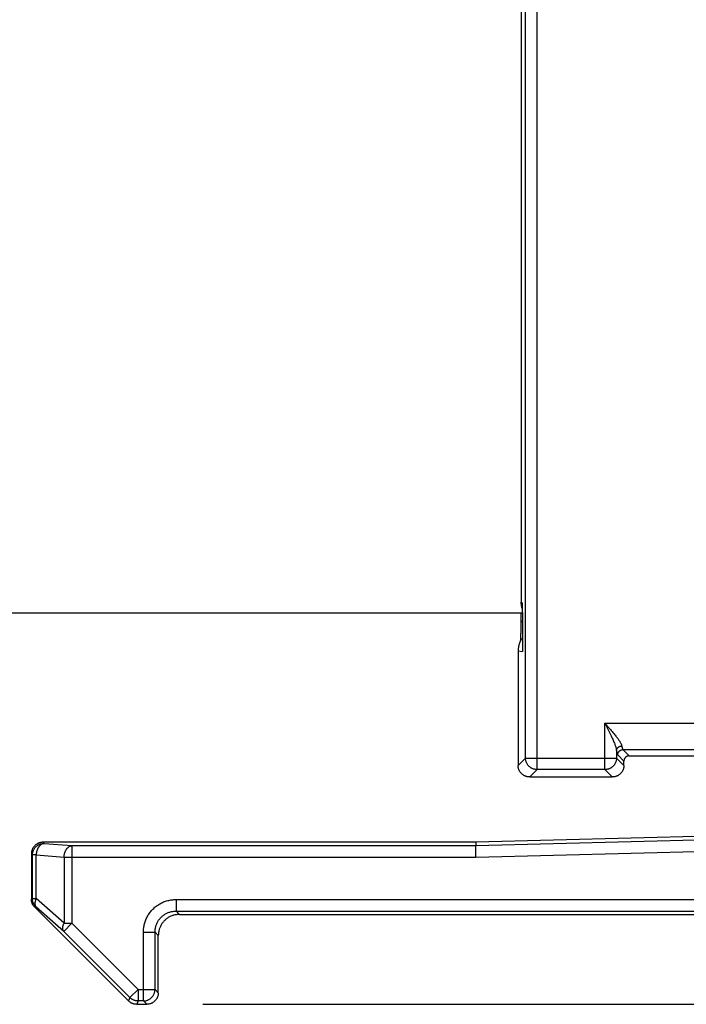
# Model space of a CAD drawing. Header units: inches. Extents: x 0.2 to 16.8, y 0.1 to 10.8.
# Tile 3 of 20: x 8.5 to 9.1, y 4.6 to 5.5. Entities that reach past the tile are written whole.
import ezdxf

# ---------------------------------------------------------------- set-up
doc = ezdxf.new("R2010")
doc.units = ezdxf.units.IN
doc.header["$LTSCALE"] = 0.935
doc.header["$MEASUREMENT"] = 0
doc.layers.get('0').update_dxf_attribs({"linetype": 'CONTINUOUS'})
doc.layers.add('DIMENSIONS', color=7, linetype='CONTINUOUS')
doc.styles.get("Standard").update_dxf_attribs({"font": 'txt', "width": 0.8})
doc.dimstyles.new('DIMSTYLE_1', dxfattribs={"dimtxt": 0.125, "dimasz": 0.18, "dimexe": 0.18, "dimexo": 0.0625, "dimgap": 0.09, "dimtad": 0, "dimtih": 1, "dimtoh": 1, "dimdec": 3, "dimzin": 4, "dimdsep": 46, "dimtxsty": 'STANDARD', "dimblk": '_FILLED', "dimblk1": '_FILLED', "dimblk2": '_FILLED', "dimcen": 0.09, "dimadec": 0, "dimazin": 0, "dimtp": 0.01, "dimtm": 0.01, "dimtfac": 1, "dimtdec": 3, "dimtofl": 0, "dimtmove": 0, "dimatfit": 3, "dimldrblk": '_FILLED', "dimfxl": 1, "dimtolj": 1, "dimtzin": 4, "dimarcsym": 0})

# ---------------------------------------------------------------- blocks, each defined once
blk = doc.blocks.new('_FILLED')
at = {"color": 0, "linetype": 'BYBLOCK'}
blk.add_solid([(0, 0), (-1, 0.1736), (-1, -0.1736)], dxfattribs=at)
blk = doc.blocks.new('*D1')
at = {"layer": 'DIMENSIONS', "color": 2, "linetype": 'CONTINUOUS'}
for p, q in [((8.6614, 7.44948), (10.73436, 7.44948)), ((10.60936, 7.44948), (10.60936, 6.15095)), ((10.60936, 4.59948), (10.60936, 5.90095)), ((8.6614, 4.59948), (10.73436, 4.59948))]:
    blk.add_line(p, q, dxfattribs=at)
at = {"layer": 'DIMENSIONS', "color": 2, "linetype": 'CONTINUOUS', "xscale": 0.18, "yscale": 0.18, "zscale": 0.18}
for p, rotation in [((10.60936, 7.44948), 90), ((10.60936, 4.59948), 270)]:
    blk.add_blockref('_FILLED', p, dxfattribs=dict(at, rotation=rotation))
at = {"layer": 'DIMENSIONS', "color": 2, "linetype": 'CONTINUOUS', "width": 0.8}
for s, p in [('2.850', (9.94686, 5.96345)), ('[', (10.57186, 5.96345)), ('72.39', (10.67186, 5.96345)), (']', (11.17186, 5.96345))]:
    blk.add_text(s, height=0.125, dxfattribs=at).set_placement(p)

msp = doc.modelspace()

# ---------------------------------------------------------------- linework, layer by layer
at = {"color": 9, "linetype": 'CONTINUOUS'}
for p, q in [((8.97731, 4.82147), (8.97731, 7.22748)), ((8.96636, 4.83243), (8.96636, 7.21652)), ((8.95936, 4.93391), (8.96347, 4.93309)), ((9.04141, 4.86526), (9.59014, 4.86526)), ((9.04141, 4.82147), (9.04141, 4.86526)), ((9.05237, 4.83951), (9.05237, 4.83243)), ((9.05936, 4.8295), (9.05348, 4.83537)), ((9.05846, 4.84036), (9.53535, 4.84036)), ((9.05846, 4.84036), (9.06434, 4.83448)), ((8.95936, 4.82544), (8.96636, 4.83243)), ((8.96636, 4.83243), (9.05237, 4.83243)), ((9.05237, 4.83243), (9.05936, 4.82544)), ((8.97731, 4.82147), (8.97032, 4.81448)), ((9.04141, 4.82147), (8.97731, 4.82147)), ((9.0484, 4.81448), (9.04141, 4.82147)), ((8.9194, 4.74957), (9.5334, 4.76565)), ((8.51136, 4.75168), (8.51032, 4.75272)), ((8.51136, 4.75168), (8.53766, 4.74957)), ((8.53766, 4.74957), (8.9194, 4.74957)), ((8.53766, 4.74957), (8.53766, 4.67612)), ((8.91955, 4.73861), (9.53369, 4.7547)), ((8.5004, 4.74072), (8.49936, 4.74176)), ((8.50392, 4.74072), (8.5004, 4.74072)), ((8.5004, 4.69945), (8.5004, 4.74072)), ((8.50392, 4.74072), (8.53023, 4.73861)), ((8.50392, 4.69945), (8.50392, 4.74072)), ((8.53023, 4.73861), (8.91955, 4.73861)), ((8.53023, 4.73861), (8.53023, 4.67612)), ((8.5004, 4.69945), (8.49936, 4.69902)), ((8.5004, 4.69945), (8.50392, 4.69945)), ((8.53023, 4.67612), (8.50392, 4.69945)), ((8.63614, 4.69858), (9.60897, 4.69858)), ((8.63614, 4.69858), (8.63614, 4.68762)), ((8.50361, 4.6917), (8.50257, 4.69127)), ((8.52991, 4.66837), (8.50361, 4.6917)), ((8.63613, 4.68762), (9.64936, 4.68762)), ((8.63929, 4.68448), (8.63613, 4.68762)), ((8.53766, 4.67612), (8.52991, 4.66837)), ((8.53023, 4.67612), (8.53766, 4.67612)), ((8.6002, 4.61358), (8.53766, 4.67612)), ((8.59245, 4.60583), (8.52991, 4.66837)), ((8.60526, 4.6677), (8.61622, 4.6677)), ((8.60526, 4.60262), (8.60526, 4.6677)), ((8.61936, 4.66455), (8.61622, 4.6677)), ((8.61622, 4.61358), (8.61622, 4.6677)), ((8.59245, 4.60583), (8.6002, 4.61358)), ((8.6002, 4.61358), (8.61622, 4.61358)), ((8.6002, 4.61358), (8.6002, 4.60262)), ((8.61622, 4.61358), (8.61936, 4.61044)), ((8.59245, 4.60583), (8.59115, 4.60269)), ((8.6002, 4.60262), (8.5989, 4.59948)), ((8.60526, 4.60262), (8.6002, 4.60262)), ((8.60526, 4.60262), (8.6084, 4.59948))]:
    msp.add_line(p, q, dxfattribs=at)
at = {"color": 7, "linetype": 'CONTINUOUS'}
for p, q in [((8.96234, 7.08766), (8.96234, 4.97974)), ((8.963, 4.97959), (8.96304, 4.97875)), ((8.96339, 4.96948), (8.47736, 4.96948)), ((8.96234, 4.9613), (8.96234, 4.96948)), ((8.96347, 4.96403), (8.96347, 4.93309)), ((8.95936, 4.93391), (8.95936, 4.82544)), ((9.06434, 4.83448), (9.1434, 4.83448)), ((9.05936, 4.82544), (9.05936, 4.8295)), ((8.97032, 4.81448), (9.0484, 4.81448)), ((9.53026, 4.76872), (8.91936, 4.75272)), ((8.91936, 4.75272), (8.51032, 4.75272)), ((8.91936, 4.75272), (8.9194, 4.74957)), ((8.49936, 4.74176), (8.49936, 4.69902)), ((8.50257, 4.69127), (8.59115, 4.60269)), ((8.63929, 4.68448), (9.76936, 4.68448)), ((8.61936, 4.61044), (8.61936, 4.66455)), ((8.5989, 4.59948), (8.6084, 4.59948))]:
    msp.add_line(p, q, dxfattribs=at)
for points, knots in [([(8.96324, 4.97379), (8.96324, 4.97381), (8.96308, 4.97431), (8.96282, 4.97529), (8.96254, 4.97676), (8.96237, 4.97824), (8.96234, 4.97924), (8.96234, 4.97974)], [0, 0, 0, 0, 0.009854, 0.257601, 0.50513, 0.752626, 1, 1, 1, 1]), ([(8.96304, 4.97875), (8.96305, 4.97836), (8.9631, 4.97737), (8.96316, 4.97586), (8.96323, 4.97425), (8.96328, 4.97279), (8.96333, 4.97143), (8.96337, 4.97014), (8.96341, 4.96888), (8.96344, 4.96764), (8.96346, 4.96641), (8.96347, 4.9652), (8.96347, 4.96442), (8.96347, 4.96403)], [0, 0, 0, 0, 0.079114, 0.200519, 0.309049, 0.407608, 0.498947, 0.585631, 0.670336, 0.755161, 0.839359, 0.921548, 1, 1, 1, 1]), ([(8.96172, 4.94325), (8.96176, 4.94394), (8.96185, 4.94539), (8.96197, 4.94755), (8.96207, 4.94967), (8.96215, 4.95164), (8.96221, 4.95347), (8.96226, 4.95519), (8.96229, 4.9568), (8.96232, 4.95834), (8.96233, 4.95983), (8.96234, 4.96081), (8.96234, 4.9613)], [0, 0, 0, 0, 0.114948, 0.241255, 0.358478, 0.467459, 0.568759, 0.663216, 0.752354, 0.83738, 0.919481, 1, 1, 1, 1]), ([(8.96346, 4.946), (8.96324, 4.94571), (8.96274, 4.94501), (8.96202, 4.94386), (8.96132, 4.94253), (8.96072, 4.94116), (8.96022, 4.93974), (8.95984, 4.9383), (8.95956, 4.93684), (8.9594, 4.93537), (8.95936, 4.93439), (8.95936, 4.93391)], [0, 0, 0, 0, 0.083767, 0.198965, 0.314256, 0.429444, 0.544759, 0.659804, 0.774267, 0.888602, 1, 1, 1, 1]), ([(9.06434, 4.83448), (9.06417, 4.83448), (9.06382, 4.83446), (9.0633, 4.83438), (9.0628, 4.83424), (9.06231, 4.83406), (9.06184, 4.83382), (9.06141, 4.83354), (9.061, 4.83321), (9.06063, 4.83284), (9.0603, 4.83243), (9.06002, 4.832), (9.05978, 4.83153), (9.0596, 4.83104), (9.05946, 4.83054), (9.05938, 4.83002), (9.05936, 4.82967), (9.05936, 4.8295)], [0, 0, 0, 0, 0.066944, 0.133856, 0.200504, 0.267222, 0.333773, 0.400265, 0.466812, 0.533188, 0.599735, 0.666227, 0.732778, 0.799496, 0.866144, 0.933056, 1, 1, 1, 1]), ([(8.97032, 4.81448), (8.97, 4.81448), (8.96936, 4.81451), (8.96841, 4.81463), (8.96747, 4.81484), (8.96656, 4.81513), (8.96567, 4.81549), (8.96482, 4.81593), (8.96402, 4.81645), (8.96326, 4.81703), (8.96256, 4.81767), (8.96191, 4.81838), (8.96133, 4.81913), (8.96082, 4.81994), (8.96038, 4.82079), (8.96001, 4.82167), (8.95972, 4.82259), (8.95951, 4.82352), (8.95939, 4.82448), (8.95936, 4.82512), (8.95936, 4.82544)], [0, 0, 0, 0, 0.055808, 0.111558, 0.167183, 0.222802, 0.278287, 0.333792, 0.389192, 0.444616, 0.5, 0.555384, 0.610808, 0.666208, 0.721713, 0.777198, 0.832817, 0.888442, 0.944192, 1, 1, 1, 1]), ([(9.05936, 4.82544), (9.05936, 4.82512), (9.05933, 4.82448), (9.05921, 4.82352), (9.059, 4.82259), (9.05871, 4.82167), (9.05835, 4.82079), (9.05791, 4.81994), (9.05739, 4.81913), (9.05681, 4.81838), (9.05617, 4.81767), (9.05546, 4.81703), (9.0547, 4.81645), (9.0539, 4.81593), (9.05305, 4.81549), (9.05217, 4.81513), (9.05125, 4.81484), (9.05032, 4.81463), (9.04936, 4.81451), (9.04872, 4.81448), (9.0484, 4.81448)], [0, 0, 0, 0, 0.055808, 0.111558, 0.167183, 0.222802, 0.278287, 0.333792, 0.389192, 0.444616, 0.5, 0.555384, 0.610808, 0.666208, 0.721713, 0.777198, 0.832817, 0.888442, 0.944192, 1, 1, 1, 1]), ([(8.51032, 4.75272), (8.51, 4.75272), (8.50936, 4.75269), (8.50841, 4.75257), (8.50747, 4.75236), (8.50656, 4.75207), (8.50567, 4.7517), (8.50482, 4.75126), (8.50402, 4.75075), (8.50326, 4.75017), (8.50256, 4.74952), (8.50191, 4.74882), (8.50133, 4.74806), (8.50082, 4.74726), (8.50038, 4.74641), (8.50001, 4.74552), (8.49972, 4.74461), (8.49951, 4.74367), (8.49939, 4.74272), (8.49936, 4.74208), (8.49936, 4.74176)], [0, 0, 0, 0, 0.055808, 0.111558, 0.167183, 0.222802, 0.278287, 0.333792, 0.389192, 0.444616, 0.5, 0.555384, 0.610808, 0.666208, 0.721713, 0.777198, 0.832817, 0.888442, 0.944192, 1, 1, 1, 1]), ([(8.91955, 4.73861), (8.91954, 4.73893), (8.91953, 4.73957), (8.91952, 4.74052), (8.91951, 4.74145), (8.9195, 4.74236), (8.91949, 4.74325), (8.91947, 4.7441), (8.91946, 4.7449), (8.91945, 4.74566), (8.91944, 4.74637), (8.91944, 4.74701), (8.91943, 4.7476), (8.91942, 4.74811), (8.91942, 4.74856), (8.91941, 4.74892), (8.91941, 4.74921), (8.9194, 4.74942), (8.9194, 4.74953), (8.9194, 4.74957)], [0, 0, 0, 0, 0.087394, 0.174132, 0.259551, 0.342997, 0.423833, 0.501441, 0.575239, 0.644681, 0.709264, 0.768517, 0.821888, 0.868976, 0.909558, 0.943162, 0.96954, 0.988559, 1, 1, 1, 1]), ([(8.50257, 4.69127), (8.50235, 4.69149), (8.50191, 4.69196), (8.50133, 4.69272), (8.50082, 4.69353), (8.50037, 4.69438), (8.50001, 4.69526), (8.49972, 4.69618), (8.49951, 4.69711), (8.49939, 4.69806), (8.49936, 4.6987), (8.49936, 4.69902)], [0, 0, 0, 0, 0.111115, 0.222386, 0.333405, 0.444401, 0.555599, 0.666595, 0.777614, 0.888885, 1, 1, 1, 1]), ([(8.63929, 4.68448), (8.63879, 4.68448), (8.63779, 4.68444), (8.6363, 4.68427), (8.63483, 4.684), (8.63339, 4.68361), (8.63198, 4.68312), (8.63061, 4.68252), (8.6293, 4.68183), (8.62804, 4.68103), (8.62684, 4.68015), (8.62571, 4.67918), (8.62466, 4.67813), (8.62369, 4.677), (8.6228, 4.6758), (8.62201, 4.67454), (8.62132, 4.67323), (8.62072, 4.67186), (8.62023, 4.67045), (8.61984, 4.66901), (8.61957, 4.66754), (8.6194, 4.66605), (8.61936, 4.66505), (8.61936, 4.66455)], [0, 0, 0, 0, 0.047844, 0.095633, 0.143354, 0.191037, 0.23865, 0.286246, 0.333773, 0.381306, 0.428778, 0.476273, 0.523727, 0.571222, 0.618694, 0.666227, 0.713754, 0.76135, 0.808963, 0.856646, 0.904367, 0.952156, 1, 1, 1, 1]), ([(8.61936, 4.61044), (8.61936, 4.61012), (8.61933, 4.60948), (8.61921, 4.60852), (8.619, 4.60759), (8.61871, 4.60667), (8.61835, 4.60579), (8.61791, 4.60494), (8.61739, 4.60413), (8.61681, 4.60338), (8.61617, 4.60267), (8.61546, 4.60203), (8.6147, 4.60145), (8.6139, 4.60093), (8.61305, 4.60049), (8.61217, 4.60013), (8.61125, 4.59984), (8.61032, 4.59963), (8.60936, 4.59951), (8.60872, 4.59948), (8.6084, 4.59948)], [0, 0, 0, 0, 0.055808, 0.111558, 0.167183, 0.222802, 0.278287, 0.333792, 0.389192, 0.444616, 0.5, 0.555384, 0.610808, 0.666208, 0.721713, 0.777198, 0.832817, 0.888442, 0.944192, 1, 1, 1, 1]), ([(8.5989, 4.59948), (8.59858, 4.59948), (8.59794, 4.59951), (8.59699, 4.59963), (8.59606, 4.59984), (8.59515, 4.60013), (8.59426, 4.60049), (8.59341, 4.60093), (8.59261, 4.60145), (8.59185, 4.60203), (8.59138, 4.60246), (8.59115, 4.60269)], [0, 0, 0, 0, 0.111115, 0.222386, 0.333405, 0.444401, 0.555599, 0.666595, 0.777614, 0.888885, 1, 1, 1, 1])]:
    msp.add_open_spline(points, degree=3, knots=knots, dxfattribs=at)
at = {"color": 9, "linetype": 'CONTINUOUS'}
for points, knots in [([(8.96234, 4.97974), (8.96241, 4.97972), (8.96256, 4.97969), (8.96278, 4.97966), (8.96292, 4.97961), (8.963, 4.97959)], [0, 0, 0, 0, 0.332271, 0.664103, 1, 1, 1, 1]), ([(8.96302, 4.97874), (8.96303, 4.97853), (8.96304, 4.97828), (8.96306, 4.97803), (8.96306, 4.97799)], [0, 0, 0, 0, 0.838327, 1, 1, 1, 1]), ([(9.04141, 4.86526), (9.04187, 4.86433), (9.04279, 4.8625), (9.04415, 4.85979), (9.04544, 4.85717), (9.04664, 4.85469), (9.04774, 4.85237), (9.04871, 4.85024), (9.04957, 4.8483), (9.05029, 4.84655), (9.0509, 4.84499), (9.05139, 4.8436), (9.05177, 4.84238), (9.05206, 4.84131), (9.05225, 4.84037), (9.05234, 4.83978), (9.05237, 4.83951)], [0, 0, 0, 0, 0.11075, 0.219342, 0.323816, 0.422464, 0.514056, 0.597801, 0.673343, 0.74069, 0.800145, 0.852216, 0.89754, 0.936809, 0.970726, 1, 1, 1, 1]), ([(9.04141, 4.86526), (9.042, 4.86458), (9.04318, 4.86324), (9.04492, 4.86124), (9.0466, 4.8593), (9.04818, 4.85745), (9.04966, 4.85569), (9.051, 4.85404), (9.05221, 4.85252), (9.05328, 4.85112), (9.05421, 4.84984), (9.055, 4.84868), (9.05566, 4.84764), (9.05621, 4.8467), (9.05664, 4.84586), (9.05697, 4.84511), (9.05721, 4.84443), (9.05731, 4.844), (9.05735, 4.8438)], [0, 0, 0, 0, 0.1006, 0.199517, 0.295263, 0.386442, 0.471998, 0.551186, 0.623572, 0.689007, 0.747589, 0.799594, 0.845424, 0.885562, 0.920539, 0.950896, 0.977189, 1, 1, 1, 1]), ([(9.05237, 4.83951), (9.05237, 4.83966), (9.05241, 4.83995), (9.05251, 4.84038), (9.05266, 4.84081), (9.05285, 4.84122), (9.0531, 4.84161), (9.05339, 4.84198), (9.05372, 4.84233), (9.05409, 4.84264), (9.05449, 4.84293), (9.05492, 4.84317), (9.05537, 4.84338), (9.05585, 4.84356), (9.05634, 4.84368), (9.05684, 4.84377), (9.05718, 4.8438), (9.05735, 4.8438)], [0, 0, 0, 0, 0.061028, 0.122628, 0.184972, 0.248195, 0.312392, 0.377613, 0.443865, 0.511116, 0.579291, 0.648283, 0.717955, 0.788146, 0.858678, 0.929361, 1, 1, 1, 1]), ([(9.05735, 4.8438), (9.05739, 4.84354), (9.05749, 4.84305), (9.05764, 4.84236), (9.05779, 4.84176), (9.05795, 4.84127), (9.05811, 4.84087), (9.05827, 4.84057), (9.0584, 4.84041), (9.05846, 4.84036)], [0, 0, 0, 0, 0.217522, 0.41047, 0.578301, 0.720744, 0.837858, 0.930295, 1, 1, 1, 1]), ([(9.05237, 4.83951), (9.05241, 4.83924), (9.05249, 4.83871), (9.05262, 4.83797), (9.05275, 4.83732), (9.05289, 4.83675), (9.05303, 4.83627), (9.05317, 4.83589), (9.05332, 4.83559), (9.05343, 4.83543), (9.05348, 4.83537)], [0, 0, 0, 0, 0.193324, 0.367818, 0.522649, 0.657573, 0.772504, 0.86753, 0.942989, 1, 1, 1, 1]), ([(9.05348, 4.83537), (9.05349, 4.83555), (9.05351, 4.83589), (9.05359, 4.83641), (9.05373, 4.83691), (9.05392, 4.8374), (9.05416, 4.83786), (9.05444, 4.8383), (9.05477, 4.8387), (9.05514, 4.83907), (9.05554, 4.8394), (9.05598, 4.83968), (9.05644, 4.83992), (9.05693, 4.84011), (9.05743, 4.84025), (9.05795, 4.84033), (9.05829, 4.84035), (9.05846, 4.84036)], [0, 0, 0, 0, 0.066537, 0.133125, 0.19976, 0.266437, 0.333149, 0.399885, 0.466638, 0.533394, 0.600145, 0.666879, 0.733587, 0.800259, 0.866888, 0.93347, 1, 1, 1, 1]), ([(8.97731, 4.82147), (8.977, 4.82148), (8.97636, 4.82151), (8.97542, 4.82164), (8.97449, 4.82185), (8.97358, 4.82214), (8.9727, 4.82251), (8.97185, 4.82296), (8.97105, 4.82347), (8.97029, 4.82406), (8.96959, 4.8247), (8.96894, 4.82541), (8.96836, 4.82616), (8.96784, 4.82697), (8.9674, 4.82782), (8.96703, 4.8287), (8.96673, 4.8296), (8.96652, 4.83054), (8.96639, 4.83148), (8.96636, 4.83211), (8.96636, 4.83243)], [0, 0, 0, 0, 0.05544, 0.110917, 0.166427, 0.221969, 0.277539, 0.333132, 0.388743, 0.444367, 0.499997, 0.555627, 0.611251, 0.666863, 0.722457, 0.778027, 0.83357, 0.889082, 0.944559, 1, 1, 1, 1]), ([(9.05237, 4.83243), (9.05236, 4.83211), (9.05233, 4.83148), (9.0522, 4.83054), (9.05199, 4.8296), (9.0517, 4.8287), (9.05133, 4.82782), (9.05088, 4.82697), (9.05037, 4.82616), (9.04978, 4.82541), (9.04914, 4.8247), (9.04843, 4.82406), (9.04767, 4.82347), (9.04687, 4.82296), (9.04602, 4.82251), (9.04514, 4.82214), (9.04423, 4.82185), (9.0433, 4.82164), (9.04236, 4.82151), (9.04172, 4.82148), (9.04141, 4.82147)], [0, 0, 0, 0, 0.05544, 0.110917, 0.166427, 0.221969, 0.277539, 0.333132, 0.388743, 0.444367, 0.499997, 0.555627, 0.611251, 0.666863, 0.722457, 0.778027, 0.83357, 0.889082, 0.944559, 1, 1, 1, 1]), ([(8.5004, 4.74072), (8.5004, 4.74104), (8.50043, 4.74168), (8.50056, 4.74262), (8.50078, 4.74355), (8.50107, 4.74446), (8.50144, 4.74534), (8.50188, 4.74619), (8.5024, 4.74699), (8.50298, 4.74775), (8.50363, 4.74845), (8.50433, 4.7491), (8.50509, 4.74968), (8.50589, 4.7502), (8.50674, 4.75064), (8.50762, 4.75101), (8.50853, 4.7513), (8.50946, 4.75152), (8.5104, 4.75165), (8.51104, 4.75168), (8.51136, 4.75168)], [0, 0, 0, 0, 0.055441, 0.110917, 0.166428, 0.221971, 0.277541, 0.333134, 0.388746, 0.44437, 0.5, 0.55563, 0.611254, 0.666866, 0.722459, 0.778029, 0.833572, 0.889083, 0.944559, 1, 1, 1, 1]), ([(8.51136, 4.75168), (8.51115, 4.75166), (8.51073, 4.7516), (8.51011, 4.75142), (8.5095, 4.75117), (8.5089, 4.75085), (8.50832, 4.75046), (8.50776, 4.74999), (8.50723, 4.74947), (8.50672, 4.74888), (8.50625, 4.74824), (8.50581, 4.74754), (8.50542, 4.74679), (8.50506, 4.74601), (8.50475, 4.74518), (8.50449, 4.74433), (8.50427, 4.74345), (8.5041, 4.74255), (8.50398, 4.74164), (8.50394, 4.74103), (8.50392, 4.74072)], [0, 0, 0, 0, 0.04393, 0.088748, 0.134716, 0.182058, 0.230946, 0.281499, 0.333786, 0.387824, 0.44358, 0.500979, 0.559906, 0.620216, 0.681734, 0.744263, 0.807589, 0.871483, 0.935705, 1, 1, 1, 1]), ([(8.53023, 4.73861), (8.53025, 4.73892), (8.53029, 4.73953), (8.53041, 4.74044), (8.53057, 4.74134), (8.53079, 4.74222), (8.53106, 4.74308), (8.53137, 4.7439), (8.53173, 4.74469), (8.53212, 4.74543), (8.53256, 4.74613), (8.53303, 4.74677), (8.53353, 4.74736), (8.53407, 4.74789), (8.53463, 4.74835), (8.53521, 4.74874), (8.53581, 4.74906), (8.53642, 4.74931), (8.53704, 4.74949), (8.53745, 4.74955), (8.53766, 4.74957)], [0, 0, 0, 0, 0.064328, 0.12857, 0.19248, 0.25582, 0.318362, 0.37989, 0.440208, 0.49914, 0.556545, 0.612311, 0.666351, 0.718634, 0.769179, 0.818079, 0.865434, 0.911367, 0.95611, 1, 1, 1, 1]), ([(8.50361, 4.6917), (8.50338, 4.69192), (8.50295, 4.6924), (8.50237, 4.69316), (8.50186, 4.69396), (8.50142, 4.69481), (8.50105, 4.6957), (8.50076, 4.69661), (8.50056, 4.69754), (8.50043, 4.69849), (8.5004, 4.69913), (8.5004, 4.69945)], [0, 0, 0, 0, 0.111033, 0.222188, 0.333395, 0.444603, 0.555773, 0.666888, 0.777949, 0.888973, 1, 1, 1, 1]), ([(8.50392, 4.69945), (8.5038, 4.69919), (8.50358, 4.69869), (8.50329, 4.69793), (8.50305, 4.69718), (8.50288, 4.69645), (8.50276, 4.69573), (8.5027, 4.69504), (8.5027, 4.69439), (8.50276, 4.69376), (8.50288, 4.69318), (8.50306, 4.69263), (8.5033, 4.69214), (8.5035, 4.69184), (8.50361, 4.6917)], [0, 0, 0, 0, 0.103252, 0.203358, 0.299991, 0.392883, 0.481836, 0.566741, 0.647588, 0.724492, 0.797704, 0.867626, 0.934821, 1, 1, 1, 1]), ([(8.60526, 4.6677), (8.60526, 4.66836), (8.6053, 4.66969), (8.60549, 4.67169), (8.60581, 4.67367), (8.60627, 4.67564), (8.60685, 4.67758), (8.60756, 4.67948), (8.60839, 4.68134), (8.60934, 4.68313), (8.61041, 4.68485), (8.61159, 4.6865), (8.61287, 4.68807), (8.61425, 4.68955), (8.61573, 4.69093), (8.6173, 4.69222), (8.61894, 4.6934), (8.62067, 4.69447), (8.62246, 4.69543), (8.62432, 4.69627), (8.62623, 4.69698), (8.62818, 4.69757), (8.63015, 4.69802), (8.63214, 4.69835), (8.63414, 4.69854), (8.63547, 4.69858), (8.63614, 4.69858)], [0, 0, 0, 0, 0.041029, 0.082288, 0.123745, 0.165361, 0.207097, 0.24891, 0.290752, 0.332579, 0.374359, 0.416094, 0.457797, 0.499479, 0.541153, 0.582848, 0.624594, 0.666421, 0.708345, 0.750321, 0.792289, 0.834191, 0.875968, 0.917565, 0.958925, 1, 1, 1, 1]), ([(8.61622, 4.6677), (8.61621, 4.6682), (8.61625, 4.6692), (8.61641, 4.67069), (8.61668, 4.67217), (8.61706, 4.67361), (8.61755, 4.67502), (8.61814, 4.67639), (8.61883, 4.67771), (8.61962, 4.67897), (8.6205, 4.68017), (8.62147, 4.6813), (8.62252, 4.68235), (8.62364, 4.68332), (8.62484, 4.6842), (8.6261, 4.68499), (8.62742, 4.68569), (8.62879, 4.68628), (8.6302, 4.68677), (8.63165, 4.68715), (8.63313, 4.68743), (8.63463, 4.68759), (8.63563, 4.68763), (8.63613, 4.68762)], [0, 0, 0, 0, 0.047955, 0.095792, 0.14352, 0.191157, 0.23872, 0.28622, 0.333669, 0.381079, 0.42846, 0.475822, 0.523173, 0.570526, 0.617907, 0.66534, 0.712844, 0.76043, 0.808111, 0.855903, 0.903819, 0.951872, 1, 1, 1, 1]), ([(8.52991, 4.66837), (8.52981, 4.66851), (8.52961, 4.66881), (8.52937, 4.66931), (8.52919, 4.66985), (8.52907, 4.67044), (8.52901, 4.67106), (8.529, 4.67172), (8.52906, 4.67241), (8.52918, 4.67312), (8.52936, 4.67386), (8.52959, 4.67461), (8.52988, 4.67537), (8.53011, 4.67587), (8.53023, 4.67612)], [0, 0, 0, 0, 0.065179, 0.132365, 0.202272, 0.275462, 0.352341, 0.433166, 0.518055, 0.607005, 0.699909, 0.796569, 0.896712, 1, 1, 1, 1]), ([(8.60526, 4.60262), (8.60557, 4.60263), (8.60621, 4.60266), (8.60715, 4.60279), (8.60808, 4.603), (8.60899, 4.60329), (8.60988, 4.60366), (8.61072, 4.60411), (8.61153, 4.60463), (8.61228, 4.60521), (8.61299, 4.60586), (8.61364, 4.60656), (8.61422, 4.60732), (8.61473, 4.60812), (8.61518, 4.60897), (8.61555, 4.60985), (8.61584, 4.61076), (8.61605, 4.61169), (8.61618, 4.61263), (8.61621, 4.61327), (8.61622, 4.61358)], [0, 0, 0, 0, 0.055465, 0.110966, 0.166501, 0.222067, 0.277662, 0.333279, 0.388914, 0.444559, 0.500212, 0.55587, 0.611514, 0.66714, 0.722743, 0.778345, 0.833919, 0.889385, 0.944728, 1, 1, 1, 1]), ([(8.6002, 4.60262), (8.59989, 4.60262), (8.59925, 4.60265), (8.5983, 4.60278), (8.59736, 4.60299), (8.59644, 4.60328), (8.59556, 4.60365), (8.59471, 4.60409), (8.59391, 4.6046), (8.59315, 4.60518), (8.59268, 4.60561), (8.59245, 4.60583)], [0, 0, 0, 0, 0.110805, 0.222271, 0.334003, 0.44568, 0.55708, 0.668103, 0.778784, 0.889307, 1, 1, 1, 1])]:
    msp.add_open_spline(points, degree=3, knots=knots, dxfattribs=at)
for points in [[(8.963, 4.97959), (8.963, 4.97931), (8.963, 4.97903), (8.96302, 4.97874)], [(8.96234, 4.9613), (8.96271, 4.96156), (8.96308, 4.96181), (8.96347, 4.96205)]]:
    msp.add_open_spline(points, degree=3, dxfattribs=at)

# ---------------------------------------------------------------- dimensions: what is measured, and where the dimension line sits
at = {"layer": 'DIMENSIONS', "color": 2, "linetype": 'CONTINUOUS'}
dim = msp.add_linear_dim(base=(10.60936, 7.44948), p1=(8.6614, 4.59948), p2=(8.6614, 7.44948), angle=90, dimstyle='DIMSTYLE_1', dxfattribs=at)
dim.commit()
dim.dimension.update_dxf_attribs({"geometry": '*D1', "text_midpoint": (10.60936, 6.02595), "dimtype": 160})

doc.saveas('drawing.dxf')
